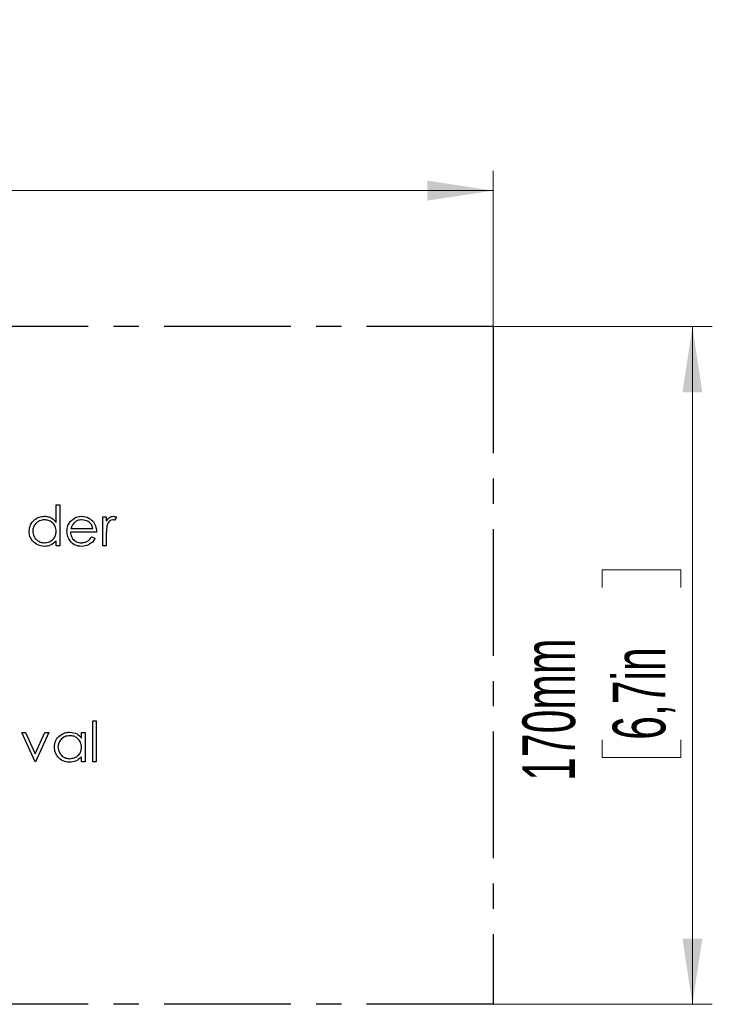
# Model space of a CAD drawing. Header units: millimetres. Extents: x 0 to 2100, y 0 to 1485.
# Tile 24 of 39: x 1481 to 1654, y 751 to 998. Entities that reach past the tile are written whole.
import ezdxf

# ---------------------------------------------------------------- set-up
doc = ezdxf.new("R2010")
doc.units = ezdxf.units.MM
doc.header["$LTSCALE"] = 5
doc.linetypes.add('CENTER', pattern=[10.16, 6.35, -1.27, 1.27, -1.27])
doc.styles.add('SLDTEXTSTYLE0', font='TXT', dxfattribs={"width": 0.605})
doc.dimstyles.new('SLDDIMSTYLE2', dxfattribs={"dimtxt": 12.841593, "dimasz": 16.5, "dimexe": 0, "dimexo": 0.0625, "dimgap": 3.210398, "dimtad": 1, "dimrnd": 1e-09, "dimzin": 12, "dimdsep": 46, "dimtxsty": 'SLDTEXTSTYLE0', "dimsah": 1, "dimcen": 0.09, "dimadec": 0, "dimazin": 3, "dimtfac": 1, "dimtofl": 0, "dimtmove": 0, "dimatfit": 3, "dimfxl": 1, "dimfrac": 2, "dimtolj": 1, "dimtzin": 12, "dimarcsym": 0})

# ---------------------------------------------------------------- blocks, each defined once
blk = doc.blocks.new('_D_7')
at = {"color": 7, "linetype": 'Continuous', "lineweight": 0}
for p, q in [((1402.19, 977.51), (1397.78, 977.51)), ((1397.78, 977.51), (1397.78, 957.79)), ((1450.21, 977.51), (1454.62, 977.51)), ((1454.62, 977.51), (1454.62, 957.79)), ((1599.47, 920.74), (1599.47, 959.85)), ((1397.78, 957.79), (1402.19, 957.79)), ((1454.62, 957.79), (1450.21, 957.79)), ((1249.47, 954.85), (1599.47, 954.85))]:
    blk.add_line(p, q, dxfattribs=at)
at = {"color": 7, "linetype": 'Continuous', "lineweight": 18}
for points in [[(1249.47, 954.85), (1265.97, 952.35), (1265.97, 957.35)], [(1599.47, 954.85), (1582.97, 957.35), (1582.97, 952.35)]]:
    blk.add_solid(points, dxfattribs=at)
at = {"color": 7, "linetype": 'Continuous', "lineweight": 18, "char_height": 13.229, "attachment_point": 1, "style": 'SLDTEXTSTYLE0'}
for s, insert in [('350mm', (1396.8, 997.5)), ('13,8in', (1402.19, 974.84))]:
    blk.add_mtext(s, dxfattribs=dict(at, insert=insert))
blk = doc.blocks.new('_D_8')
at = {"color": 7, "linetype": 'Continuous', "lineweight": 0}
for p, q in [((1599.47, 920.74), (1654.47, 920.74)), ((1649.47, 920.74), (1649.47, 750.74)), ((1626.81, 855.3), (1626.81, 859.71)), ((1626.81, 859.71), (1646.53, 859.71)), ((1646.53, 859.71), (1646.53, 855.3)), ((1626.81, 817.09), (1626.81, 812.68)), ((1646.53, 812.68), (1646.53, 817.09)), ((1626.81, 812.68), (1646.53, 812.68)), ((1599.47, 750.74), (1654.47, 750.74))]:
    blk.add_line(p, q, dxfattribs=at)
at = {"color": 7, "linetype": 'Continuous', "lineweight": 18}
for points in [[(1649.47, 920.74), (1646.97, 904.24), (1651.97, 904.24)], [(1649.47, 750.74), (1651.97, 767.24), (1646.97, 767.24)]]:
    blk.add_solid(points, dxfattribs=at)
at = {"color": 7, "linetype": 'Continuous', "lineweight": 18, "char_height": 13.229, "attachment_point": 1, "rotation": 90, "style": 'SLDTEXTSTYLE0'}
for s, insert in [('170mm', (1606.81, 806.8)), ('6,7in', (1629.47, 817.09))]:
    blk.add_mtext(s, dxfattribs=dict(at, insert=insert))

msp = doc.modelspace()

# ---------------------------------------------------------------- linework, layer by layer
at = {"color": 7, "linetype": 'CENTER', "lineweight": 25}
for p, q in [((1599.467, 920.74), (1249.467, 920.74)), ((1599.467, 920.74), (1599.467, 750.74)), ((1599.467, 750.74), (1249.467, 750.74))]:
    msp.add_line(p, q, dxfattribs=at)
at = {"color": 7, "linetype": 'Continuous', "lineweight": 25}
for p, q in [((1489.811, 871.634), (1489.811, 875.997)), ((1489.811, 875.997), (1490.708, 875.997)), ((1490.708, 875.997), (1490.708, 865.74)), ((1501.477, 873.048), (1502.375, 873.048)), ((1501.477, 865.74), (1501.477, 873.048)), ((1502.375, 873.048), (1502.375, 871.972)), ((1504.939, 872.926), (1504.446, 872.148)), ((1493.495, 870.099), (1499.042, 870.099)), ((1489.811, 865.74), (1489.811, 867.004)), ((1499.939, 869.202), (1493.401, 869.202)), ((1498.757, 868.048), (1499.554, 867.629)), ((1502.375, 868.196), (1502.375, 865.74)), ((1490.708, 865.74), (1489.811, 865.74)), ((1502.375, 865.74), (1501.477, 865.74)), ((1498.977, 821.843), (1499.875, 821.843)), ((1498.977, 811.586), (1498.977, 821.843)), ((1499.875, 821.843), (1499.875, 811.586)), ((1481.157, 818.894), (1482.128, 818.894)), ((1484.49, 811.586), (1481.157, 818.894)), ((1482.128, 818.894), (1484.554, 813.573)), ((1484.554, 813.573), (1486.98, 818.894)), ((1487.952, 818.894), (1484.618, 811.586)), ((1486.98, 818.894), (1487.952, 818.894)), ((1496.157, 817.542), (1496.157, 818.894)), ((1496.157, 818.894), (1497.054, 818.894)), ((1497.054, 818.894), (1497.054, 811.586)), ((1496.157, 811.586), (1496.157, 812.85)), ((1484.618, 811.586), (1484.49, 811.586)), ((1497.054, 811.586), (1496.157, 811.586)), ((1499.875, 811.586), (1498.977, 811.586))]:
    msp.add_line(p, q, dxfattribs=at)
for points, knots in [([(1483.016, 869.414), (1483.085, 869.974), (1483.224, 871.095), (1484.283, 872.314), (1485.533, 873.063), (1486.414, 873.138), (1486.854, 873.176)], [0, 0, 0, 0, 0.2794126, 0.5591913, 0.7795483, 1, 1, 1, 1]), ([(1486.866, 872.279), (1486.437, 872.229), (1485.581, 872.129), (1484.609, 871.366), (1484.023, 870.412), (1483.95, 869.74), (1483.913, 869.404)], [0, 0, 0, 0, 0.2797764, 0.559296, 0.7797269, 1, 1, 1, 1]), ([(1486.854, 873.176), (1487.178, 873.154), (1487.825, 873.111), (1488.916, 872.649), (1489.472, 872.019), (1489.811, 871.634)], [0, 0, 0, 0, 0.28053932, 0.56079543, 1, 1, 1, 1]), ([(1489.811, 869.378), (1489.763, 869.811), (1489.667, 870.678), (1488.859, 871.631), (1487.886, 872.198), (1487.206, 872.252), (1486.866, 872.279)], [0, 0, 0, 0, 0.2796602, 0.5592103, 0.7794872, 1, 1, 1, 1]), ([(1493.344, 871.814), (1493.793, 872.256), (1494.596, 873.046), (1495.71, 873.136), (1496.201, 873.176)], [0, 0, 0, 0, 0.5585779, 1, 1, 1, 1]), ([(1496.247, 872.279), (1495.86, 872.244), (1495.167, 872.183), (1494.61, 871.774), (1494.364, 871.593)], [0, 0, 0, 0, 0.5595018, 1, 1, 1, 1]), ([(1496.201, 873.176), (1496.85, 873.1), (1498.012, 872.965), (1498.797, 872.113), (1499.144, 871.738)], [0, 0, 0, 0, 0.5589523, 1, 1, 1, 1]), ([(1499.042, 870.099), (1498.932, 870.443), (1498.712, 871.13), (1497.736, 872.052), (1496.811, 872.193), (1496.247, 872.279)], [0, 0, 0, 0, 0.2813061, 0.5615347, 1, 1, 1, 1]), ([(1502.375, 871.972), (1502.625, 872.316), (1502.974, 872.797), (1503.663, 873.131), (1503.993, 873.161), (1504.158, 873.176)], [0, 0, 0, 0, 0.5588406, 0.7794739, 1, 1, 1, 1]), ([(1503.987, 872.279), (1503.776, 872.233), (1503.351, 872.142), (1502.807, 871.552), (1502.638, 871.026), (1502.535, 870.704)], [0, 0, 0, 0, 0.2784354, 0.5587827, 1, 1, 1, 1]), ([(1504.446, 872.148), (1504.364, 872.186), (1504.218, 872.254), (1504.058, 872.271), (1503.987, 872.279)], [0, 0, 0, 0, 0.5603957, 1, 1, 1, 1]), ([(1504.158, 873.176), (1504.313, 873.157), (1504.59, 873.124), (1504.832, 872.986), (1504.939, 872.926)], [0, 0, 0, 0, 0.5592431, 1, 1, 1, 1]), ([(1492.503, 869.374), (1492.548, 869.87), (1492.627, 870.758), (1493.125, 871.491), (1493.344, 871.814)], [0, 0, 0, 0, 0.5594271, 1, 1, 1, 1]), ([(1494.364, 871.593), (1494.146, 871.347), (1493.756, 870.905), (1493.575, 870.346), (1493.495, 870.099)], [0, 0, 0, 0, 0.558814, 1, 1, 1, 1]), ([(1499.144, 871.738), (1499.404, 871.298), (1499.87, 870.511), (1499.918, 869.603), (1499.939, 869.202)], [0, 0, 0, 0, 0.55889682, 1, 1, 1, 1]), ([(1502.535, 870.704), (1502.476, 870.238), (1502.37, 869.405), (1502.374, 868.566), (1502.375, 868.196)], [0, 0, 0, 0, 0.5596373, 1, 1, 1, 1]), ([(1486.826, 865.612), (1486.264, 865.678), (1485.141, 865.809), (1483.898, 866.843), (1483.13, 868.09), (1483.054, 868.972), (1483.016, 869.414)], [0, 0, 0, 0, 0.27957342, 0.55933304, 0.77958911, 1, 1, 1, 1]), ([(1483.913, 869.404), (1483.974, 868.978), (1484.096, 868.124), (1484.882, 867.17), (1485.849, 866.608), (1486.522, 866.542), (1486.858, 866.509)], [0, 0, 0, 0, 0.2794066, 0.5591415, 0.7795707, 1, 1, 1, 1]), ([(1489.811, 867.004), (1489.337, 866.555), (1488.49, 865.75), (1487.335, 865.654), (1486.826, 865.612)], [0, 0, 0, 0, 0.55873486, 1, 1, 1, 1]), ([(1486.858, 866.509), (1487.286, 866.562), (1488.142, 866.667), (1489.142, 867.397), (1489.722, 868.365), (1489.781, 869.04), (1489.811, 869.378)], [0, 0, 0, 0, 0.2797762, 0.55938, 0.7796127, 1, 1, 1, 1]), ([(1496.179, 865.612), (1495.623, 865.662), (1494.513, 865.762), (1493.318, 866.829), (1492.622, 868.077), (1492.543, 868.941), (1492.503, 869.374)], [0, 0, 0, 0, 0.27987928, 0.55884631, 0.77945052, 1, 1, 1, 1]), ([(1493.401, 869.202), (1493.446, 868.806), (1493.538, 868.015), (1494.246, 867.119), (1495.133, 866.586), (1495.755, 866.535), (1496.067, 866.509)], [0, 0, 0, 0, 0.2799631, 0.5593589, 0.7795256, 1, 1, 1, 1]), ([(1496.067, 866.509), (1496.369, 866.535), (1496.973, 866.587), (1497.999, 867.021), (1498.47, 867.659), (1498.757, 868.048)], [0, 0, 0, 0, 0.280503, 0.5609933, 1, 1, 1, 1]), ([(1499.554, 867.629), (1499.35, 867.299), (1498.941, 866.639), (1497.794, 865.788), (1496.791, 865.678), (1496.179, 865.612)], [0, 0, 0, 0, 0.2808714, 0.5613373, 1, 1, 1, 1]), ([(1489.362, 815.26), (1489.431, 815.82), (1489.57, 816.941), (1490.629, 818.16), (1491.88, 818.909), (1492.76, 818.985), (1493.2, 819.022)], [0, 0, 0, 0, 0.2794126, 0.5591913, 0.7795483, 1, 1, 1, 1]), ([(1493.212, 818.125), (1492.784, 818.075), (1491.927, 817.976), (1490.955, 817.212), (1490.369, 816.258), (1490.296, 815.586), (1490.259, 815.25)], [0, 0, 0, 0, 0.2797764, 0.559296, 0.7797269, 1, 1, 1, 1]), ([(1493.2, 819.022), (1493.859, 818.947), (1495.038, 818.813), (1495.815, 817.931), (1496.157, 817.542)], [0, 0, 0, 0, 0.5589976, 1, 1, 1, 1]), ([(1496.157, 815.224), (1496.109, 815.657), (1496.013, 816.524), (1495.205, 817.477), (1494.232, 818.044), (1493.552, 818.098), (1493.212, 818.125)], [0, 0, 0, 0, 0.2796602, 0.5592103, 0.7794872, 1, 1, 1, 1]), ([(1493.172, 811.458), (1492.611, 811.524), (1491.487, 811.655), (1490.244, 812.689), (1489.476, 813.936), (1489.4, 814.819), (1489.362, 815.26)], [0, 0, 0, 0, 0.2795734, 0.559333, 0.7795891, 1, 1, 1, 1]), ([(1490.259, 815.25), (1490.32, 814.824), (1490.442, 813.97), (1491.228, 813.016), (1492.195, 812.454), (1492.868, 812.388), (1493.204, 812.355)], [0, 0, 0, 0, 0.2794066, 0.5591415, 0.7795707, 1, 1, 1, 1]), ([(1493.204, 812.355), (1493.632, 812.408), (1494.488, 812.513), (1495.488, 813.244), (1496.068, 814.211), (1496.127, 814.886), (1496.157, 815.224)], [0, 0, 0, 0, 0.2797762, 0.55938, 0.7796127, 1, 1, 1, 1]), ([(1496.157, 812.85), (1495.683, 812.401), (1494.836, 811.596), (1493.682, 811.5), (1493.172, 811.458)], [0, 0, 0, 0, 0.5587349, 1, 1, 1, 1])]:
    msp.add_open_spline(points, degree=3, knots=knots, dxfattribs=at)

# ---------------------------------------------------------------- dimensions: what is measured, and where the dimension line sits
at = {"color": 7, "linetype": 'Continuous', "lineweight": 18}
dim = msp.add_linear_dim(base=(1599.467, 954.847), p1=(1249.467, 960.74), p2=(1599.467, 920.74), dimstyle='SLDDIMSTYLE2', dxfattribs=at)
dim.commit()
dim.dimension.update_dxf_attribs({"geometry": '_D_7', "text_midpoint": (1426.201, 954.847), "dimtype": 160})
dim = msp.add_linear_dim(base=(1649.467, 750.74), p1=(1599.467, 920.74), p2=(1599.467, 750.74), angle=90, dimstyle='SLDDIMSTYLE2', dxfattribs=at)
dim.commit()
dim.dimension.update_dxf_attribs({"geometry": '_D_8', "text_midpoint": (1649.467, 836.196), "dimtype": 160})

doc.saveas('drawing.dxf')
